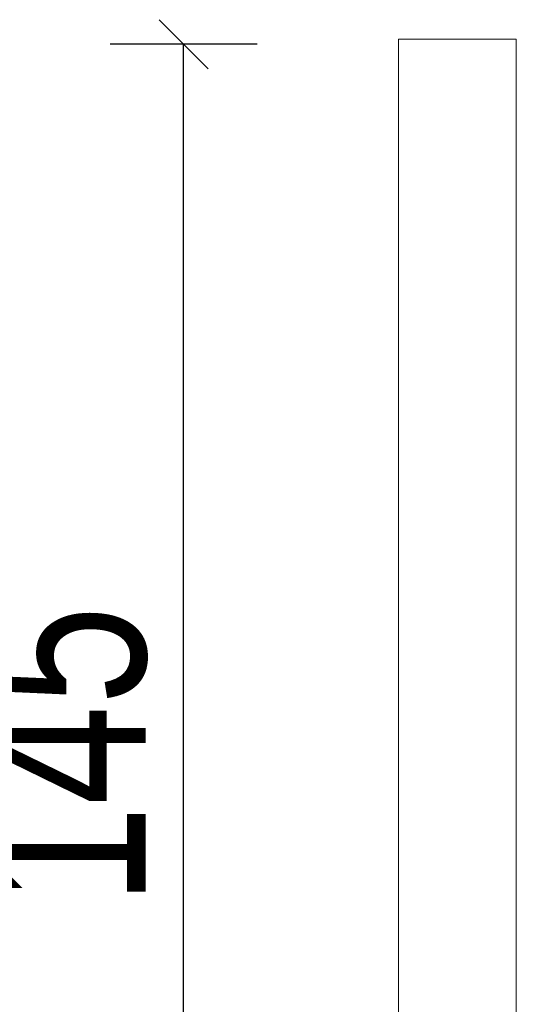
# Model space of a CAD drawing. Header units: inches. Extents: x 1156 to 71303, y -52654 to 51.
# Tile 171 of 217: x 63762 to 63863, y -40746 to -40545. Entities that reach past the tile are written whole.
import ezdxf

# ---------------------------------------------------------------- set-up
doc = ezdxf.new("R2010")
doc.units = ezdxf.units.IN
doc.header["$MEASUREMENT"] = 0
doc.layers.get('0').update_dxf_attribs({"lineweight": 0})
doc.layers.get('Defpoints').update_dxf_attribs({"lineweight": 0})
doc.layers.add('--ogr.-panele', color=252, linetype='Continuous', lineweight=0)
doc.styles.add('1-200', font='arial.ttf', dxfattribs={"width": 0.75, "height": 35})
doc.dimstyles.new('1-2001-2', dxfattribs={"dimtxt": 35, "dimasz": 10, "dimexe": 15, "dimexo": 10, "dimgap": 0.09, "dimtad": 0, "dimlfac": 0.5, "dimdsep": 46, "dimtxsty": '1-200', "dimblk": 'OBLIQUE', "dimcen": 0.09, "dimadec": 0, "dimazin": 0, "dimtfac": 1, "dimtdec": 4, "dimtix": 1, "dimtofl": 0, "dimtmove": 0, "dimatfit": 3, "dimldrblk": 'OBLIQUE', "dimfxl": 15, "dimfxlon": 1, "dimtvp": 0.7, "dimtolj": 1, "dimtzin": 0, "dimarcsym": 0})

# ---------------------------------------------------------------- blocks, each defined once
blk = doc.blocks.new('_OBLIQUE')
at = {"color": 0, "linetype": 'ByBlock', "lineweight": -2}
for p, q in [((-0.5, -0.5), (0.5, 0.5)), ((0, 0), (0, 0))]:
    blk.add_line(p, q, dxfattribs=at)
blk = doc.blocks.new('*D1627')
at = {"color": 0, "linetype": 'Continuous', "lineweight": -2, "ltscale": 12}
for p, q in [((63810.1, -40549.91), (63780.1, -40549.91)), ((63795.1, -40839.91), (63795.1, -40549.91)), ((63810.1, -40839.91), (63780.1, -40839.91))]:
    blk.add_line(p, q, dxfattribs=at)
at = {"layer": 'Defpoints', "color": 0}
for p in [(63795.1, -40549.91), (63861.37, -40549.91), (63855.36, -40839.91)]:
    blk.add_point(p, dxfattribs=at)
at = {"color": 0, "lineweight": -2, "xscale": 10, "yscale": 10, "zscale": 10}
for p, rotation in [((63795.1, -40549.91), 90), ((63795.1, -40839.91), 270)]:
    blk.add_blockref('_OBLIQUE', p, dxfattribs=dict(at, rotation=rotation))
at = {"color": 0, "linetype": 'Continuous', "ltscale": 12, "insert": (63770.09, -40694.91), "char_height": 35, "attachment_point": 5, "rotation": 90, "style": '1-200'}
blk.add_mtext('\\A1;145', dxfattribs=at)

msp = doc.modelspace()

# ---------------------------------------------------------------- linework, layer by layer
at = {"layer": '--ogr.-panele', "color": 0}
for p, q in [((63838.926, -40548.9), (63838.926, -40855.913)), ((63862.926, -40548.9), (63838.926, -40548.9)), ((63862.926, -40855.913), (63862.926, -40548.9))]:
    msp.add_line(p, q, dxfattribs=at)

# ---------------------------------------------------------------- dimensions: what is measured, and where the dimension line sits
at = {"color": 0, "linetype": 'Continuous', "ltscale": 12}
dim = msp.add_linear_dim(base=(63795.101, -40549.913), p1=(63855.356, -40839.913), p2=(63861.367, -40549.913), angle=90, dimstyle='1-2001-2', override={"dimtxt": 35}, dxfattribs=at)
dim.commit()
dim.dimension.update_dxf_attribs({"geometry": '*D1627', "text_midpoint": (63770.087, -40694.913)})

doc.saveas('drawing.dxf')
